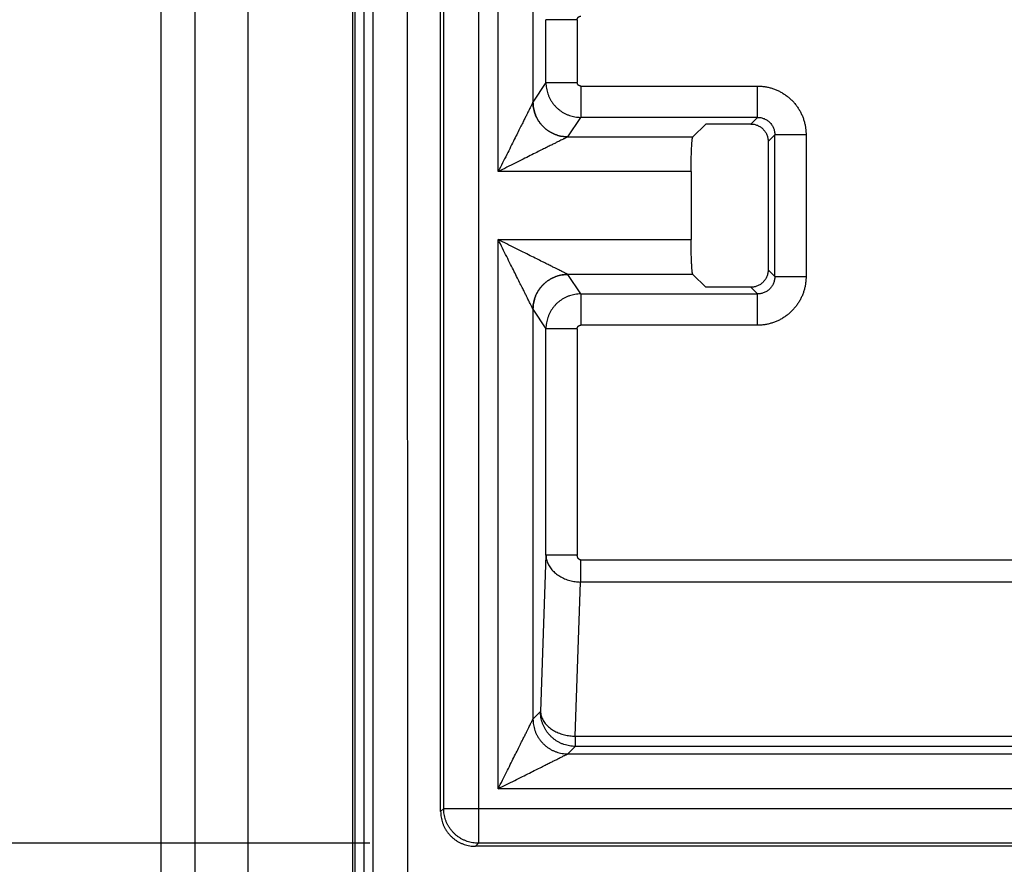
# Model space of a CAD drawing. Header units: inches. Extents: x 0 to 34, y 0 to 22.
# Tile 24 of 93: x 7.315 to 7.881, y 10.853 to 11.338. Entities that reach past the tile are written whole.
import ezdxf

# ---------------------------------------------------------------- set-up
doc = ezdxf.new("R2010")
doc.units = ezdxf.units.IN
doc.header["$LTSCALE"] = 1.87
doc.header["$MEASUREMENT"] = 0
doc.layers.get('0').update_dxf_attribs({"linetype": 'CONTINUOUS'})
doc.layers.add('DIMENSIONS', color=7, linetype='CONTINUOUS')
doc.styles.get("Standard").update_dxf_attribs({"font": 'txt', "width": 0.8})
doc.dimstyles.new('DIMSTYLE_1', dxfattribs={"dimtxt": 0.125, "dimasz": 0.18, "dimexe": 0.18, "dimexo": 0.0625, "dimgap": 0.09, "dimtad": 0, "dimtih": 1, "dimtoh": 1, "dimdec": 3, "dimzin": 4, "dimdsep": 46, "dimtxsty": 'STANDARD', "dimblk": '_FILLED', "dimblk1": '_FILLED', "dimblk2": '_FILLED', "dimcen": 0.09, "dimadec": 0, "dimazin": 0, "dimtp": 0.01, "dimtm": 0.01, "dimtfac": 1, "dimtdec": 3, "dimtofl": 0, "dimtmove": 0, "dimatfit": 3, "dimldrblk": '_FILLED', "dimfxl": 1, "dimtolj": 1, "dimtzin": 4, "dimarcsym": 0})

# ---------------------------------------------------------------- blocks, each defined once
blk = doc.blocks.new('_FILLED')
at = {"color": 0, "linetype": 'BYBLOCK'}
blk.add_solid([(0, 0), (-1, 0.1736), (-1, -0.1736)], dxfattribs=at)
blk = doc.blocks.new('*D17')
at = {"layer": 'DIMENSIONS', "color": 2, "linetype": 'CONTINUOUS'}
for p, q in [((7.51627, 13.00974), (5.77132, 13.00974)), ((5.89632, 13.00974), (5.89632, 12.01753)), ((5.89632, 10.86468), (5.89632, 11.76753)), ((7.51627, 10.86468), (5.77132, 10.86468))]:
    blk.add_line(p, q, dxfattribs=at)
at = {"layer": 'DIMENSIONS', "color": 2, "linetype": 'CONTINUOUS', "xscale": 0.18, "yscale": 0.18, "zscale": 0.18}
for p, rotation in [((5.89632, 13.00974), 90), ((5.89632, 10.86468), 270)]:
    blk.add_blockref('_FILLED', p, dxfattribs=dict(at, rotation=rotation))
at = {"layer": 'DIMENSIONS', "color": 2, "linetype": 'CONTINUOUS', "width": 0.8}
for s, p in [('[', (5.85882, 11.83003)), (']', (6.45882, 11.83003)), ('2.145', (5.23382, 11.83003)), ('54.48', (5.95882, 11.83003))]:
    blk.add_text(s, height=0.125, dxfattribs=at).set_placement(p)

msp = doc.modelspace()

# ---------------------------------------------------------------- linework, layer by layer
at = {"color": 7, "linetype": 'CONTINUOUS'}
for p, q in [((7.39632, 8.61007), (7.39632, 13.40891)), ((7.41579, 13.40892), (7.41579, 8.61007)), ((7.44632, 8.65832), (7.44632, 13.36153)), ((7.50632, 13.36153), (7.50632, 8.65832)), ((7.50782, 8.72179), (7.50782, 13.29747)), ((7.51282, 13.29739), (7.51282, 8.72187)), ((7.51301, 8.72187), (7.51301, 13.29739)), ((7.518, 13.2973), (7.518, 8.72197)), ((7.53813, 10.84189), (7.5375, 13.29698)), ((7.57877, 13.00974), (7.57877, 10.86468)), ((7.55705, 10.88293), (7.55705, 12.99149)), ((7.55879, 10.88466), (7.55879, 12.98975)), ((7.59015, 11.25049), (7.59015, 11.38893)), ((7.61013, 11.34895), (7.61013, 11.29047)), ((7.61758, 11.30165), (7.61758, 11.33777)), ((7.63557, 11.33777), (7.61758, 11.33777)), ((7.63557, 11.33777), (7.63557, 11.30165)), ((7.61758, 11.30165), (7.61013, 11.29047)), ((7.61758, 11.30165), (7.63557, 11.30165)), ((7.63757, 11.29965), (7.63757, 11.28167)), ((7.63757, 11.29965), (7.73915, 11.29965)), ((7.73915, 11.28167), (7.73915, 11.29965)), ((7.63012, 11.2705), (7.63757, 11.28167)), ((7.73915, 11.28167), (7.63757, 11.28167)), ((7.73915, 11.28167), (7.73533, 11.27785)), ((7.70203, 11.27046), (7.70942, 11.27785)), ((7.73533, 11.27785), (7.70942, 11.27785)), ((7.63009, 11.27046), (7.70203, 11.27046)), ((7.74532, 11.26787), (7.74914, 11.27169)), ((7.74914, 11.19023), (7.74914, 11.27169)), ((7.76712, 11.27169), (7.74914, 11.27169)), ((7.76712, 11.27168), (7.76712, 11.19023)), ((7.74532, 11.26787), (7.74532, 11.19405)), ((7.70103, 11.25049), (7.59015, 11.25049)), ((7.70103, 11.25049), (7.70103, 11.21143)), ((7.59015, 10.89604), (7.59015, 11.21143)), ((7.59015, 11.21143), (7.70103, 11.21143)), ((7.70203, 11.19145), (7.63009, 11.19145)), ((7.63757, 11.18024), (7.63012, 11.19142)), ((7.70203, 11.19145), (7.70942, 11.18406)), ((7.74914, 11.19023), (7.74532, 11.19405)), ((7.74914, 11.19023), (7.76712, 11.19023)), ((7.63757, 11.18024), (7.63757, 11.16226)), ((7.63757, 11.18024), (7.73915, 11.18024)), ((7.73533, 11.18406), (7.70942, 11.18406)), ((7.73533, 11.18406), (7.73915, 11.18024)), ((7.73915, 11.16226), (7.73915, 11.18024)), ((7.61013, 11.17145), (7.61013, 10.93601)), ((7.61013, 11.17145), (7.61758, 11.16027)), ((7.73915, 11.16226), (7.63757, 11.16226)), ((7.61758, 11.03023), (7.61758, 11.16027)), ((7.63557, 11.16027), (7.61758, 11.16027)), ((7.63557, 11.16027), (7.63557, 11.03023)), ((7.61758, 11.03023), (7.61444, 10.94032)), ((7.63557, 11.03023), (7.61758, 11.03023)), ((7.63752, 11.02747), (7.63752, 11.01474)), ((7.63753, 11.02747), (8.26523, 11.02747)), ((7.63443, 10.92618), (7.63752, 11.01474)), ((8.2967, 11.01474), (7.63752, 11.01474)), ((7.61444, 10.94032), (7.61013, 10.93601)), ((7.63443, 10.92618), (7.63443, 10.92033)), ((7.63443, 10.92618), (8.2982, 10.92618)), ((7.63012, 10.91602), (7.63443, 10.92033)), ((8.2982, 10.92033), (7.63443, 10.92033)), ((7.63012, 10.91602), (8.30251, 10.91602)), ((8.34249, 10.89604), (7.59015, 10.89604)), ((7.55879, 10.88466), (7.55705, 10.88293)), ((7.55879, 10.88466), (8.37385, 10.88466)), ((7.57704, 10.86294), (7.57877, 10.86468)), ((8.3556, 10.86294), (7.57704, 10.86294)), ((8.35386, 10.86468), (7.57877, 10.86468))]:
    msp.add_line(p, q, dxfattribs=at)
for points, knots in [([(7.63557, 11.33777), (7.63557, 11.33785), (7.63558, 11.33804), (7.63564, 11.33831), (7.63574, 11.33858), (7.63587, 11.33884), (7.63605, 11.33908), (7.63626, 11.33929), (7.6365, 11.33946), (7.63676, 11.3396), (7.63703, 11.3397), (7.6373, 11.33975), (7.63748, 11.33976), (7.63757, 11.33976)], [0, 0, 0, 0, 0.085023, 0.173405, 0.264677, 0.358186, 0.453103, 0.548456, 0.643248, 0.736523, 0.827474, 0.915477, 1, 1, 1, 1]), ([(7.61758, 11.30165), (7.61758, 11.3011), (7.61763, 11.3), (7.61784, 11.29836), (7.61818, 11.29674), (7.61865, 11.29516), (7.61926, 11.29362), (7.61998, 11.29214), (7.62083, 11.29072), (7.62179, 11.28938), (7.62286, 11.28812), (7.62403, 11.28695), (7.62529, 11.28588), (7.62664, 11.28492), (7.62806, 11.28407), (7.62954, 11.28335), (7.63108, 11.28274), (7.63266, 11.28227), (7.63428, 11.28193), (7.63592, 11.28172), (7.63702, 11.28168), (7.63757, 11.28167)], [0, 0, 0, 0, 0.052598, 0.105202, 0.157808, 0.210419, 0.263036, 0.315662, 0.368299, 0.420941, 0.473583, 0.526226, 0.578873, 0.631526, 0.684177, 0.736823, 0.789464, 0.842102, 0.894738, 0.947374, 1, 1, 1, 1]), ([(7.63757, 11.29965), (7.63748, 11.29965), (7.6373, 11.29966), (7.63703, 11.29972), (7.63676, 11.29981), (7.6365, 11.29995), (7.63626, 11.30013), (7.63605, 11.30034), (7.63587, 11.30058), (7.63574, 11.30084), (7.63564, 11.30111), (7.63558, 11.30138), (7.63557, 11.30156), (7.63557, 11.30165)], [0, 0, 0, 0, 0.084921, 0.173285, 0.264541, 0.358037, 0.452947, 0.548299, 0.643095, 0.736381, 0.82735, 0.915375, 1, 1, 1, 1]), ([(7.73915, 11.29965), (7.73985, 11.29965), (7.74124, 11.2996), (7.74332, 11.29936), (7.74538, 11.29898), (7.7474, 11.29843), (7.74938, 11.29775), (7.7513, 11.29691), (7.75315, 11.29593), (7.75492, 11.29482), (7.75661, 11.29357), (7.75819, 11.29221), (7.75967, 11.29073), (7.76104, 11.28915), (7.76228, 11.28746), (7.7634, 11.28569), (7.76437, 11.28383), (7.76521, 11.28191), (7.7659, 11.27994), (7.76644, 11.27792), (7.76683, 11.27586), (7.76706, 11.27378), (7.76712, 11.27238), (7.76712, 11.27168)], [0, 0, 0, 0, 0.047598, 0.095227, 0.142884, 0.190513, 0.238075, 0.285637, 0.333295, 0.381008, 0.428655, 0.476214, 0.523741, 0.571296, 0.618936, 0.666641, 0.714294, 0.761856, 0.80943, 0.85708, 0.904759, 0.952402, 1, 1, 1, 1]), ([(7.61012, 11.29043), (7.6101, 11.29039), (7.61003, 11.29026), (7.60992, 11.29003), (7.60975, 11.28969), (7.60952, 11.28923), (7.60923, 11.28865), (7.60886, 11.28791), (7.6084, 11.28699), (7.60783, 11.28585), (7.60714, 11.28447), (7.60631, 11.28281), (7.60532, 11.28083), (7.60414, 11.27847), (7.60276, 11.27571), (7.60114, 11.27248), (7.5993, 11.26879), (7.59723, 11.26466), (7.59499, 11.26017), (7.5926, 11.2554), (7.59097, 11.25214), (7.59015, 11.25049)], [0, 0, 0, 0, 0.003498, 0.009303, 0.017667, 0.028913, 0.043403, 0.061697, 0.084522, 0.112644, 0.146863, 0.188121, 0.23744, 0.29588, 0.364768, 0.445389, 0.538155, 0.641986, 0.755357, 0.875751, 1, 1, 1, 1]), ([(7.61013, 11.29047), (7.61013, 11.29046), (7.61013, 11.29046), (7.61012, 11.29044), (7.61012, 11.29044), (7.61012, 11.29043)], [0, 0, 0, 0, 0.326576, 0.659561, 1, 1, 1, 1]), ([(7.63009, 11.27046), (7.62954, 11.27046), (7.62844, 11.27051), (7.6268, 11.27072), (7.62519, 11.27106), (7.62361, 11.27154), (7.62207, 11.27214), (7.62059, 11.27287), (7.61917, 11.27371), (7.61783, 11.27467), (7.61657, 11.27574), (7.6154, 11.27691), (7.61433, 11.27817), (7.61337, 11.27951), (7.61253, 11.28093), (7.6118, 11.28241), (7.6112, 11.28395), (7.61072, 11.28553), (7.61038, 11.28714), (7.61017, 11.28878), (7.61012, 11.28988), (7.61012, 11.29043)], [0, 0, 0, 0, 0.0526, 0.105251, 0.157911, 0.210556, 0.263176, 0.315777, 0.368378, 0.421004, 0.473657, 0.526317, 0.578964, 0.63158, 0.684179, 0.736787, 0.789418, 0.842074, 0.894743, 0.9474, 1, 1, 1, 1]), ([(7.61013, 11.29047), (7.61014, 11.28992), (7.61018, 11.28882), (7.61039, 11.28718), (7.61073, 11.28557), (7.6112, 11.28398), (7.61181, 11.28245), (7.61253, 11.28096), (7.61338, 11.27954), (7.61434, 11.2782), (7.61541, 11.27694), (7.61658, 11.27577), (7.61784, 11.2747), (7.61919, 11.27374), (7.62061, 11.2729), (7.62209, 11.27217), (7.62363, 11.27157), (7.62522, 11.27109), (7.62683, 11.27075), (7.62847, 11.27054), (7.62957, 11.2705), (7.63012, 11.2705)], [0, 0, 0, 0, 0.052551, 0.105144, 0.157757, 0.210376, 0.262994, 0.315612, 0.368238, 0.420882, 0.473545, 0.526214, 0.57888, 0.631532, 0.684176, 0.736821, 0.789472, 0.842128, 0.89478, 0.947412, 1, 1, 1, 1]), ([(7.73915, 11.28167), (7.73948, 11.28168), (7.74015, 11.28165), (7.74112, 11.28151), (7.74208, 11.28127), (7.74301, 11.28094), (7.7439, 11.28052), (7.74474, 11.28002), (7.74552, 11.27944), (7.74625, 11.27878), (7.7469, 11.27806), (7.74749, 11.27727), (7.74799, 11.27643), (7.74841, 11.27554), (7.74873, 11.27462), (7.74897, 11.27366), (7.74911, 11.27268), (7.74914, 11.27202), (7.74914, 11.27169)], [0, 0, 0, 0, 0.063179, 0.126062, 0.188695, 0.251125, 0.313399, 0.375567, 0.437679, 0.499785, 0.56193, 0.624133, 0.686406, 0.748763, 0.81123, 0.873876, 0.936775, 1, 1, 1, 1]), ([(7.73533, 11.27785), (7.73566, 11.27785), (7.73631, 11.27782), (7.73729, 11.27768), (7.73824, 11.27744), (7.73916, 11.27711), (7.74005, 11.27669), (7.74089, 11.27618), (7.74168, 11.2756), (7.74241, 11.27494), (7.74306, 11.27421), (7.74365, 11.27343), (7.74415, 11.27258), (7.74457, 11.2717), (7.7449, 11.27077), (7.74514, 11.26982), (7.74529, 11.26885), (7.74532, 11.26819), (7.74532, 11.26787)], [0, 0, 0, 0, 0.062456, 0.125178, 0.187867, 0.250226, 0.312531, 0.375127, 0.437716, 0.5, 0.562284, 0.624873, 0.687469, 0.749774, 0.812133, 0.874822, 0.937544, 1, 1, 1, 1]), ([(7.63009, 11.27046), (7.63005, 11.27044), (7.62993, 11.27038), (7.6297, 11.27026), (7.62937, 11.2701), (7.62892, 11.26987), (7.62833, 11.26958), (7.6276, 11.26921), (7.62668, 11.26875), (7.62555, 11.26819), (7.62417, 11.2675), (7.62251, 11.26667), (7.62052, 11.26567), (7.61816, 11.26449), (7.61538, 11.2631), (7.61214, 11.26149), (7.60845, 11.25964), (7.60432, 11.25757), (7.59982, 11.25532), (7.59505, 11.25294), (7.5918, 11.25131), (7.59015, 11.25049)], [0, 0, 0, 0, 0.003354, 0.008982, 0.01718, 0.028323, 0.042763, 0.060972, 0.083607, 0.111572, 0.145807, 0.187192, 0.236679, 0.295312, 0.364453, 0.445303, 0.53816, 0.642055, 0.755511, 0.875943, 1, 1, 1, 1]), ([(7.63012, 11.2705), (7.63012, 11.27049), (7.63011, 11.27048), (7.6301, 11.27047), (7.6301, 11.27046), (7.63009, 11.27046)], [0, 0, 0, 0, 0.315488, 0.648397, 1, 1, 1, 1]), ([(7.70103, 11.25049), (7.70103, 11.25105), (7.70104, 11.25217), (7.70105, 11.25384), (7.70107, 11.25548), (7.70109, 11.25709), (7.70112, 11.25865), (7.70116, 11.26016), (7.70121, 11.26159), (7.70126, 11.26295), (7.70132, 11.26422), (7.70138, 11.26539), (7.70145, 11.26645), (7.70152, 11.2674), (7.7016, 11.26824), (7.70167, 11.26894), (7.70176, 11.26952), (7.70184, 11.26996), (7.70192, 11.27026), (7.70198, 11.27042), (7.70203, 11.27046)], [0, 0, 0, 0, 0.083917, 0.167488, 0.249821, 0.330121, 0.408302, 0.483707, 0.555532, 0.62332, 0.686922, 0.745654, 0.798935, 0.846661, 0.888495, 0.923997, 0.95293, 0.975294, 0.990928, 1, 1, 1, 1]), ([(7.63009, 11.19145), (7.63005, 11.19148), (7.62992, 11.19154), (7.62969, 11.19166), (7.62935, 11.19182), (7.6289, 11.19205), (7.62832, 11.19234), (7.62758, 11.19271), (7.62666, 11.19317), (7.62553, 11.19373), (7.62415, 11.19442), (7.62249, 11.19526), (7.6205, 11.19625), (7.61815, 11.19743), (7.61537, 11.19881), (7.61214, 11.20043), (7.60845, 11.20228), (7.60432, 11.20434), (7.59982, 11.20659), (7.59506, 11.20897), (7.5918, 11.2106), (7.59015, 11.21143)], [0, 0, 0, 0, 0.003451, 0.009193, 0.017493, 0.028685, 0.043118, 0.061336, 0.084043, 0.112063, 0.146273, 0.187603, 0.237012, 0.29557, 0.364611, 0.445332, 0.538107, 0.641958, 0.755377, 0.875815, 1, 1, 1, 1]), ([(7.61012, 11.17148), (7.6101, 11.17153), (7.61004, 11.17165), (7.60992, 11.17188), (7.60975, 11.17221), (7.60953, 11.17266), (7.60924, 11.17325), (7.60887, 11.17398), (7.60841, 11.1749), (7.60784, 11.17603), (7.60715, 11.17742), (7.60632, 11.17908), (7.60532, 11.18108), (7.60414, 11.18344), (7.60275, 11.18622), (7.60113, 11.18945), (7.59929, 11.19315), (7.59722, 11.19728), (7.59497, 11.20177), (7.5926, 11.20653), (7.59097, 11.20978), (7.59015, 11.21143)], [0, 0, 0, 0, 0.003428, 0.009128, 0.01738, 0.028516, 0.042896, 0.061069, 0.08379, 0.111875, 0.146176, 0.187599, 0.237114, 0.295776, 0.364934, 0.445806, 0.538723, 0.642611, 0.755944, 0.876177, 1, 1, 1, 1]), ([(7.70203, 11.19145), (7.70198, 11.1915), (7.70192, 11.19166), (7.70184, 11.19196), (7.70176, 11.1924), (7.70167, 11.19297), (7.7016, 11.19368), (7.70152, 11.19451), (7.70145, 11.19546), (7.70138, 11.19653), (7.70132, 11.1977), (7.70126, 11.19897), (7.70121, 11.20032), (7.70116, 11.20176), (7.70112, 11.20326), (7.70109, 11.20483), (7.70107, 11.20643), (7.70105, 11.20808), (7.70104, 11.20975), (7.70103, 11.21087), (7.70103, 11.21143)], [0, 0, 0, 0, 0.009072, 0.024706, 0.04707, 0.076004, 0.111505, 0.153339, 0.201066, 0.254346, 0.313078, 0.37668, 0.444468, 0.516293, 0.591698, 0.669879, 0.75018, 0.832512, 0.916083, 1, 1, 1, 1]), ([(7.61012, 11.17148), (7.61012, 11.17203), (7.61017, 11.17313), (7.61038, 11.17477), (7.61072, 11.17639), (7.61119, 11.17797), (7.6118, 11.1795), (7.61252, 11.18099), (7.61337, 11.1824), (7.61433, 11.18375), (7.6154, 11.185), (7.61657, 11.18617), (7.61783, 11.18724), (7.61917, 11.1882), (7.62059, 11.18905), (7.62207, 11.18978), (7.62361, 11.19038), (7.62519, 11.19085), (7.6268, 11.1912), (7.62844, 11.1914), (7.62954, 11.19145), (7.63009, 11.19145)], [0, 0, 0, 0, 0.0526, 0.105251, 0.157911, 0.210555, 0.263175, 0.315776, 0.368376, 0.421001, 0.473654, 0.526314, 0.578961, 0.631576, 0.684176, 0.736783, 0.789414, 0.84207, 0.89474, 0.947398, 1, 1, 1, 1]), ([(7.63012, 11.19142), (7.62957, 11.19142), (7.62847, 11.19137), (7.62683, 11.19116), (7.62522, 11.19082), (7.62363, 11.19035), (7.62209, 11.18975), (7.62061, 11.18902), (7.61919, 11.18817), (7.61784, 11.18721), (7.61658, 11.18614), (7.61541, 11.18497), (7.61434, 11.18371), (7.61338, 11.18237), (7.61253, 11.18095), (7.61181, 11.17947), (7.6112, 11.17793), (7.61073, 11.17635), (7.61039, 11.17473), (7.61018, 11.17309), (7.61014, 11.17199), (7.61013, 11.17145)], [0, 0, 0, 0, 0.052591, 0.105223, 0.157872, 0.210525, 0.263173, 0.315816, 0.368461, 0.421118, 0.473787, 0.526456, 0.579115, 0.631754, 0.684379, 0.737, 0.789622, 0.842244, 0.894859, 0.947453, 1, 1, 1, 1]), ([(7.63012, 11.19142), (7.63012, 11.19142), (7.63011, 11.19143), (7.6301, 11.19144), (7.6301, 11.19145), (7.63009, 11.19145)], [0, 0, 0, 0, 0.316008, 0.649037, 1, 1, 1, 1]), ([(7.74532, 11.19405), (7.74532, 11.19372), (7.74529, 11.19307), (7.74514, 11.19209), (7.7449, 11.19114), (7.74457, 11.19022), (7.74415, 11.18933), (7.74365, 11.18849), (7.74306, 11.1877), (7.74241, 11.18697), (7.74168, 11.18632), (7.74089, 11.18573), (7.74005, 11.18523), (7.73916, 11.18481), (7.73824, 11.18448), (7.73729, 11.18424), (7.73631, 11.18409), (7.73566, 11.18406), (7.73533, 11.18406)], [0, 0, 0, 0, 0.062456, 0.125178, 0.187867, 0.250226, 0.312531, 0.375127, 0.437716, 0.5, 0.562284, 0.624873, 0.687469, 0.749774, 0.812133, 0.874822, 0.937544, 1, 1, 1, 1]), ([(7.76712, 11.19023), (7.76712, 11.18953), (7.76706, 11.18814), (7.76683, 11.18606), (7.76644, 11.184), (7.7659, 11.18198), (7.76521, 11.18), (7.76437, 11.17808), (7.7634, 11.17623), (7.76228, 11.17446), (7.76104, 11.17277), (7.75967, 11.17118), (7.7582, 11.16971), (7.75661, 11.16834), (7.75493, 11.1671), (7.75315, 11.16598), (7.7513, 11.16501), (7.74938, 11.16417), (7.7474, 11.16348), (7.74538, 11.16294), (7.74332, 11.16255), (7.74124, 11.16232), (7.73985, 11.16226), (7.73915, 11.16226)], [0, 0, 0, 0, 0.047598, 0.095228, 0.142884, 0.190513, 0.238075, 0.285637, 0.333295, 0.381008, 0.428655, 0.476214, 0.523741, 0.571296, 0.618936, 0.666641, 0.714294, 0.761856, 0.80943, 0.85708, 0.904759, 0.952402, 1, 1, 1, 1]), ([(7.74914, 11.19023), (7.74914, 11.1899), (7.74911, 11.18923), (7.74897, 11.18825), (7.74873, 11.1873), (7.74841, 11.18637), (7.74799, 11.18548), (7.74749, 11.18464), (7.74691, 11.18386), (7.74625, 11.18313), (7.74553, 11.18248), (7.74474, 11.18189), (7.7439, 11.18139), (7.74301, 11.18097), (7.74208, 11.18065), (7.74113, 11.18041), (7.74015, 11.18027), (7.73948, 11.18024), (7.73915, 11.18024)], [0, 0, 0, 0, 0.063179, 0.126062, 0.188695, 0.251125, 0.313399, 0.375567, 0.437679, 0.499785, 0.56193, 0.624133, 0.686406, 0.748763, 0.81123, 0.873876, 0.936775, 1, 1, 1, 1]), ([(7.63757, 11.18024), (7.63702, 11.18024), (7.63592, 11.18019), (7.63428, 11.17998), (7.63266, 11.17964), (7.63108, 11.17917), (7.62954, 11.17857), (7.62806, 11.17784), (7.62664, 11.177), (7.62529, 11.17603), (7.62403, 11.17497), (7.62286, 11.1738), (7.62179, 11.17254), (7.62083, 11.17119), (7.61998, 11.16977), (7.61926, 11.16829), (7.61865, 11.16675), (7.61818, 11.16517), (7.61784, 11.16355), (7.61763, 11.16192), (7.61758, 11.16082), (7.61758, 11.16027)], [0, 0, 0, 0, 0.052629, 0.105264, 0.157899, 0.210536, 0.263176, 0.315822, 0.368474, 0.421126, 0.473774, 0.526416, 0.579059, 0.631701, 0.684337, 0.736963, 0.789581, 0.842193, 0.8948, 0.947405, 1, 1, 1, 1]), ([(7.61012, 11.17148), (7.61012, 11.17148), (7.61012, 11.17147), (7.61013, 11.17146), (7.61013, 11.17145), (7.61013, 11.17145)], [0, 0, 0, 0, 0.340908, 0.674077, 1, 1, 1, 1]), ([(7.63557, 11.16027), (7.63557, 11.16035), (7.63558, 11.16054), (7.63564, 11.16081), (7.63574, 11.16108), (7.63587, 11.16134), (7.63605, 11.16158), (7.63626, 11.16179), (7.6365, 11.16196), (7.63676, 11.1621), (7.63703, 11.1622), (7.6373, 11.16225), (7.63748, 11.16226), (7.63757, 11.16226)], [0, 0, 0, 0, 0.085023, 0.173405, 0.264677, 0.358186, 0.453103, 0.548456, 0.643248, 0.736523, 0.827474, 0.915477, 1, 1, 1, 1]), ([(7.61758, 11.03023), (7.6176, 11.0298), (7.61767, 11.02894), (7.61791, 11.02767), (7.61828, 11.02641), (7.61879, 11.02518), (7.61942, 11.02399), (7.62018, 11.02284), (7.62104, 11.02174), (7.62202, 11.02071), (7.6231, 11.01974), (7.62427, 11.01884), (7.62554, 11.01801), (7.62689, 11.01727), (7.62831, 11.01662), (7.62979, 11.01606), (7.63131, 11.0156), (7.63286, 11.01524), (7.63442, 11.01498), (7.63598, 11.01481), (7.63701, 11.01476), (7.63752, 11.01474)], [0, 0, 0, 0, 0.046364, 0.093032, 0.140176, 0.18795, 0.236486, 0.285887, 0.336197, 0.387429, 0.439639, 0.492925, 0.547301, 0.602716, 0.659049, 0.716153, 0.773694, 0.831162, 0.888177, 0.944514, 1, 1, 1, 1]), ([(7.63753, 11.02747), (7.63745, 11.02747), (7.63729, 11.02749), (7.63706, 11.02754), (7.63683, 11.02764), (7.6366, 11.02779), (7.63638, 11.02798), (7.63617, 11.02823), (7.63597, 11.02853), (7.63581, 11.02889), (7.63568, 11.0293), (7.63559, 11.02975), (7.63557, 11.03007), (7.63557, 11.03023)], [0, 0, 0, 0, 0.063153, 0.126527, 0.192681, 0.263846, 0.342004, 0.428693, 0.52473, 0.630159, 0.744806, 0.868325, 1, 1, 1, 1]), ([(7.59015, 10.89604), (7.59095, 10.89764), (7.59252, 10.90079), (7.59484, 10.90541), (7.59703, 10.90979), (7.59905, 10.91384), (7.60087, 10.91748), (7.60247, 10.92069), (7.60387, 10.92347), (7.60506, 10.92585), (7.60607, 10.92788), (7.60692, 10.92958), (7.60763, 10.931), (7.60822, 10.93218), (7.6087, 10.93314), (7.60909, 10.93393), (7.6094, 10.93455), (7.60965, 10.93505), (7.60984, 10.93542), (7.60998, 10.9357), (7.61007, 10.93589), (7.61012, 10.93598), (7.61013, 10.93601)], [0, 0, 0, 0, 0.119996, 0.236695, 0.347057, 0.448719, 0.540175, 0.6205, 0.689754, 0.748899, 0.799101, 0.841406, 0.876708, 0.905882, 0.929769, 0.949106, 0.964564, 0.976762, 0.986141, 0.992979, 0.997523, 1, 1, 1, 1]), ([(7.61013, 10.93601), (7.61013, 10.93546), (7.61018, 10.93436), (7.61039, 10.93272), (7.61073, 10.9311), (7.6112, 10.92952), (7.6118, 10.92798), (7.61253, 10.9265), (7.61338, 10.92508), (7.61434, 10.92373), (7.61541, 10.92247), (7.61658, 10.9213), (7.61784, 10.92023), (7.61919, 10.91927), (7.62061, 10.91842), (7.62209, 10.91769), (7.62363, 10.91709), (7.62521, 10.91662), (7.62683, 10.91628), (7.62847, 10.91607), (7.62957, 10.91602), (7.63012, 10.91602)], [0, 0, 0, 0, 0.052579, 0.105198, 0.157833, 0.21047, 0.263102, 0.315731, 0.368363, 0.421008, 0.473668, 0.526332, 0.578989, 0.631629, 0.68426, 0.73689, 0.789526, 0.842167, 0.894804, 0.947423, 1, 1, 1, 1]), ([(7.61444, 10.94032), (7.61446, 10.93993), (7.61453, 10.93914), (7.61478, 10.93796), (7.61517, 10.93681), (7.61569, 10.93568), (7.61633, 10.93459), (7.61711, 10.93353), (7.618, 10.93252), (7.61902, 10.93156), (7.62014, 10.93066), (7.62135, 10.92984), (7.62263, 10.92909), (7.62396, 10.92844), (7.62535, 10.92787), (7.62677, 10.92738), (7.62824, 10.92697), (7.62975, 10.92664), (7.63129, 10.92639), (7.63286, 10.92624), (7.63391, 10.92619), (7.63443, 10.92618)], [0, 0, 0, 0, 0.044235, 0.088774, 0.133951, 0.180064, 0.227372, 0.276098, 0.326424, 0.378485, 0.432124, 0.486902, 0.542303, 0.597835, 0.653482, 0.7095, 0.766231, 0.823983, 0.882479, 0.941277, 1, 1, 1, 1]), ([(7.63443, 10.92033), (7.63388, 10.92033), (7.63278, 10.92038), (7.63114, 10.92059), (7.62952, 10.92093), (7.62794, 10.9214), (7.6264, 10.922), (7.62491, 10.92273), (7.62349, 10.92358), (7.62215, 10.92454), (7.62089, 10.92561), (7.61972, 10.92678), (7.61865, 10.92804), (7.61769, 10.92938), (7.61684, 10.9308), (7.61611, 10.93229), (7.61551, 10.93383), (7.61504, 10.93541), (7.6147, 10.93703), (7.61449, 10.93867), (7.61444, 10.93977), (7.61444, 10.94032)], [0, 0, 0, 0, 0.052614, 0.105233, 0.157857, 0.210486, 0.263118, 0.315755, 0.368394, 0.421036, 0.473678, 0.526322, 0.578964, 0.631606, 0.684245, 0.736882, 0.789514, 0.842143, 0.894767, 0.947386, 1, 1, 1, 1]), ([(7.59015, 10.89604), (7.59175, 10.89684), (7.59491, 10.89842), (7.59954, 10.90074), (7.60393, 10.90293), (7.60798, 10.90495), (7.61162, 10.90677), (7.61483, 10.90838), (7.6176, 10.90976), (7.61998, 10.91095), (7.622, 10.91196), (7.6237, 10.91281), (7.62511, 10.91352), (7.62629, 10.91411), (7.62725, 10.91459), (7.62803, 10.91498), (7.62866, 10.91529), (7.62915, 10.91554), (7.62953, 10.91573), (7.62981, 10.91587), (7.62999, 10.91596), (7.63009, 10.91601), (7.63012, 10.91602)], [0, 0, 0, 0, 0.120309, 0.237226, 0.347736, 0.449446, 0.54084, 0.621066, 0.69023, 0.749278, 0.799377, 0.841582, 0.876785, 0.905869, 0.929694, 0.949007, 0.964486, 0.976697, 0.986086, 0.992931, 0.997502, 1, 1, 1, 1]), ([(7.57877, 10.86468), (7.57822, 10.86468), (7.57712, 10.86472), (7.57548, 10.86493), (7.57387, 10.86527), (7.57228, 10.86574), (7.57074, 10.86635), (7.56926, 10.86707), (7.56784, 10.86792), (7.56649, 10.86888), (7.56523, 10.86995), (7.56406, 10.87112), (7.56299, 10.87238), (7.56203, 10.87373), (7.56118, 10.87515), (7.56046, 10.87663), (7.55985, 10.87817), (7.55938, 10.87976), (7.55904, 10.88137), (7.55883, 10.88301), (7.55879, 10.88411), (7.55879, 10.88466)], [0, 0, 0, 0, 0.052614, 0.105233, 0.157857, 0.210486, 0.263118, 0.315755, 0.368394, 0.421036, 0.473678, 0.526322, 0.578964, 0.631606, 0.684245, 0.736882, 0.789514, 0.842143, 0.894767, 0.947386, 1, 1, 1, 1]), ([(7.55705, 10.88293), (7.55705, 10.88238), (7.5571, 10.88127), (7.5573, 10.87963), (7.55764, 10.87801), (7.55811, 10.87643), (7.55871, 10.87489), (7.55944, 10.8734), (7.56029, 10.87198), (7.56125, 10.87064), (7.56231, 10.86937), (7.56348, 10.8682), (7.56475, 10.86714), (7.56609, 10.86618), (7.56751, 10.86533), (7.569, 10.8646), (7.57054, 10.864), (7.57212, 10.86353), (7.57374, 10.86319), (7.57538, 10.86299), (7.57649, 10.86294), (7.57704, 10.86294)], [0, 0, 0, 0, 0.052671, 0.105331, 0.15798, 0.210618, 0.263246, 0.315867, 0.368481, 0.421091, 0.473697, 0.526303, 0.578909, 0.631519, 0.684133, 0.736754, 0.789382, 0.84202, 0.894669, 0.947329, 1, 1, 1, 1])]:
    msp.add_open_spline(points, degree=3, knots=knots, dxfattribs=at)

# ---------------------------------------------------------------- dimensions: what is measured, and where the dimension line sits
at = {"layer": 'DIMENSIONS', "color": 2, "linetype": 'CONTINUOUS'}
dim = msp.add_linear_dim(base=(5.89632, 10.86468), p1=(7.51627, 13.00974), p2=(7.51627, 10.86468), angle=270, dimstyle='DIMSTYLE_1', dxfattribs=at)
dim.commit()
dim.dimension.update_dxf_attribs({"geometry": '*D17', "text_midpoint": (5.89632, 11.89253), "dimtype": 160})

doc.saveas('drawing.dxf')
